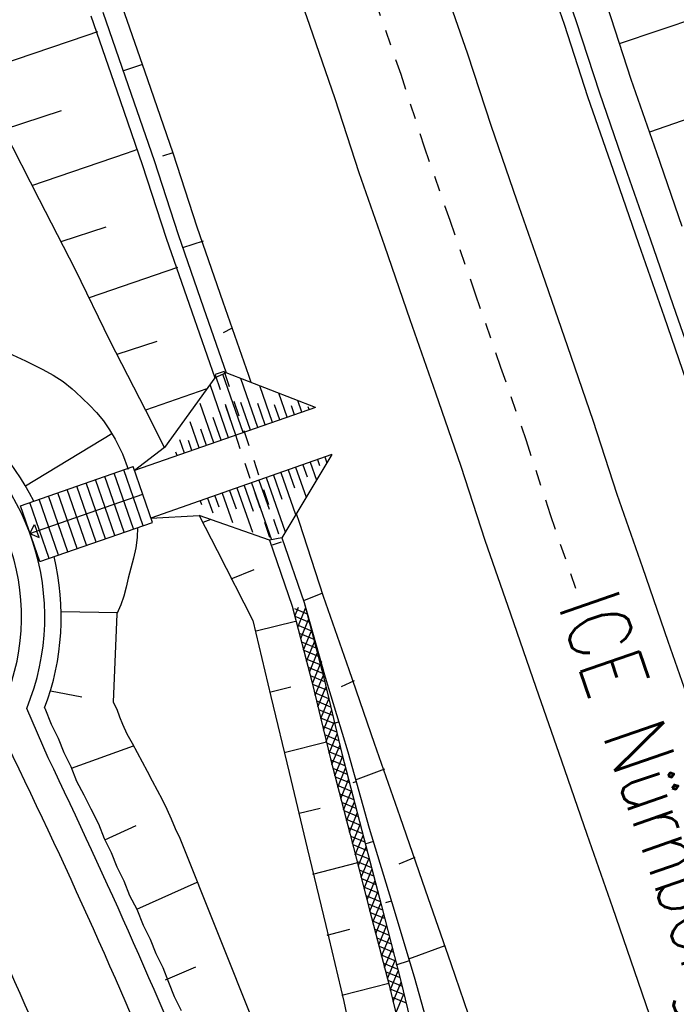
# Model space of a CAD drawing. Extents: x 447882 to 448688, y 437766 to 439043.
# Tile 73 of 121: x 448143 to 448164, y 438564 to 438596. Entities that reach past the tile are written whole.
import ezdxf

# ---------------------------------------------------------------- set-up
doc = ezdxf.new("R2010")
doc.units = 0
doc.header["$LTSCALE"] = 2
doc.header["$MEASUREMENT"] = 0
for name, pattern in [('ACAD_ISO02W100', [0.5, 0.25, -0.25]), ('ACAD_ISO03W100', [0.5, 0.25, -0.25]), ('ACAD_ISO10W100W', [0.5, 0.25, -0.25]), ('AUSGEZOGEN', [0])]:
    doc.linetypes.add(name, pattern=pattern)
doc.layers.get('0').update_dxf_attribs({"linetype": 'AUSGEZOGEN'})
for name, color, linetype in [('DB-Bahnachse', 7, 'CONTINUOUS'), ('DB-Boeschungen', 15, 'CONTINUOUS'), ('DB-Gleisachsen', 7, 'CONTINUOUS'), ('DB-GRABEN', 15, 'AUSGEZOGEN'), ('DB-Kabelanalagen', 15, 'CONTINUOUS'), ('DB-Planung_SSF_Zugänglichkeit', 15, 'CONTINUOUS'), ('DB-Wegboeschungen', 15, 'CONTINUOUS'), ('DB-Wege', 15, 'CONTINUOUS'), ('FBRTOP', 250, 'AUSGEZOGEN'), ('PFEILTOP', 200, 'AUSGEZOGEN'), ('SCHLITZRINNE', 200, 'AUSGEZOGEN'), ('SCHRIFT', 7, 'AUSGEZOGEN')]:
    doc.layers.add(name, color=color, linetype=linetype)
doc.styles.add('ROMANS', font='romans.shx', dxfattribs={"width": 0.8})

# ---------------------------------------------------------------- blocks, each defined once
blk = doc.blocks.new('*X270')
at = {"color": 0, "linetype": 'ByBlock'}
for p, q in [((-336564, -198784), (-336256, -198477)), ((-336544, -198446), (-336535, -198437)), ((-336331, -198869), (-335977, -198516)), ((-336052, -198909), (-335698, -198555)), ((-335773, -198948), (-335420, -198594)), ((-335494, -198987), (-335141, -198634)), ((-335215, -199026), (-334862, -198673)), ((-334936, -199066), (-334583, -198712)), ((-334657, -199105), (-334304, -198752)), ((-334379, -199144), (-334027, -198793)), ((-334101, -199185), (-333753, -198837)), ((-333827, -199229), (-333479, -198882)), ((-333552, -199273), (-333205, -198926)), ((-333278, -199317), (-332931, -198970)), ((-333004, -199360), (-332657, -199014)), ((-332729, -199404), (-332383, -199058)), ((-332455, -199448), (-332109, -199103)), ((-332180, -199492), (-331835, -199147)), ((-331906, -199536), (-331559, -199189)), ((-331631, -199579), (-331280, -199228)), ((-331352, -199618), (-331001, -199267)), ((-331073, -199658), (-330722, -199306)), ((-330795, -199697), (-330443, -199345)), ((-330516, -199736), (-330163, -199384)), ((-330237, -199776), (-329884, -199423)), ((-329958, -199815), (-329605, -199462)), ((-329679, -199854), (-329326, -199501)), ((-329400, -199894), (-329047, -199540)), ((-329121, -199933), (-328768, -199579)), ((-328842, -199972), (-328489, -199619)), ((-328564, -200011), (-328210, -199658)), ((-328285, -200051), (-327931, -199697)), ((-328006, -200090), (-327652, -199737)), ((-327727, -200129), (-327373, -199776)), ((-327448, -200169), (-327095, -199815)), ((-327169, -200208), (-326816, -199855)), ((-326890, -200247), (-326537, -199894)), ((-326611, -200287), (-326258, -199933)), ((-326332, -200326), (-325979, -199973)), ((-326054, -200365), (-325700, -200012)), ((-325775, -200405), (-325421, -200051)), ((-325496, -200444), (-325142, -200091)), ((-325217, -200483), (-324863, -200130)), ((-324938, -200523), (-324585, -200169)), ((-324659, -200562), (-324306, -200208)), ((-324380, -200601), (-324030, -200251)), ((-324103, -200643), (-323756, -200295)), ((-323829, -200687), (-323482, -200339))]:
    blk.add_line(p, q, dxfattribs=at)
blk = doc.blocks.new('*X271')
at = {"color": 0, "linetype": 'ByBlock'}
for p, q in [((-335971, -198920), (-336440, -198451)), ((-336341, -198868), (-336556, -198653)), ((-335601, -198972), (-336070, -198503)), ((-335230, -199024), (-335700, -198555)), ((-334860, -199077), (-335329, -198607)), ((-334489, -199129), (-334959, -198659)), ((-334117, -199182), (-334588, -198712)), ((-333739, -199243), (-334218, -198764)), ((-333360, -199303), (-333840, -198823)), ((-332981, -199364), (-333461, -198885)), ((-332603, -199424), (-333081, -198946)), ((-332224, -199485), (-332702, -199007)), ((-331845, -199545), (-332322, -199068)), ((-331471, -199602), (-331943, -199129)), ((-331100, -199654), (-331567, -199188)), ((-330730, -199706), (-331197, -199240)), ((-330360, -199758), (-330827, -199291)), ((-329989, -199811), (-330457, -199343)), ((-329619, -199863), (-330087, -199395)), ((-329248, -199915), (-329717, -199446)), ((-328878, -199967), (-329347, -199498)), ((-328508, -200019), (-328977, -199550)), ((-328137, -200072), (-328607, -199602)), ((-327767, -200124), (-328236, -199654)), ((-327396, -200176), (-327866, -199707)), ((-327026, -200228), (-327495, -199759)), ((-326656, -200280), (-327125, -199811)), ((-326285, -200333), (-326755, -199863)), ((-325915, -200385), (-326384, -199915)), ((-325544, -200437), (-326014, -199968)), ((-325174, -200489), (-325643, -200020)), ((-324803, -200542), (-325273, -200072)), ((-324433, -200594), (-324902, -200124)), ((-324059, -200650), (-324532, -200177)), ((-323679, -200711), (-324161, -200229)), ((-323300, -200772), (-323782, -200291))]:
    blk.add_line(p, q, dxfattribs=at)
blk = doc.blocks.new('*X276')
at = {"color": 0, "linetype": 'ByBlock'}
for p, q in [((-330232, -213772), (-329800, -213340)), ((-329886, -213744), (-329466, -213324)), ((-329441, -213723), (-329823, -213341)), ((-329552, -213728), (-329137, -213313)), ((-329133, -213713), (-329519, -213326)), ((-329222, -213716), (-328809, -213303)), ((-328824, -213704), (-329212, -213315)), ((-328515, -213695), (-328903, -213306)), ((-328894, -213706), (-328481, -213294)), ((-328206, -213686), (-328594, -213297)), ((-328566, -213696), (-328154, -213284)), ((-327896, -213677), (-328285, -213288)), ((-328238, -213687), (-327827, -213275)), ((-327584, -213670), (-327976, -213279)), ((-327910, -213677), (-327502, -213269)), ((-327273, -213664), (-327665, -213272)), ((-327585, -213671), (-327177, -213262)), ((-326961, -213658), (-327353, -213266)), ((-327260, -213664), (-326853, -213256)), ((-326647, -213654), (-327041, -213259)), ((-326936, -213657), (-326531, -213252)), ((-326332, -213650), (-326727, -213255)), ((-326614, -213653), (-326209, -213248)), ((-326018, -213646), (-326413, -213251)), ((-326292, -213649), (-325887, -213245)), ((-325702, -213644), (-326099, -213247)), ((-325970, -213646), (-325566, -213243)), ((-325386, -213642), (-325783, -213244)), ((-325649, -213643), (-325248, -213242)), ((-325060, -213649), (-325467, -213242)), ((-325331, -213643), (-324937, -213249)), ((-324735, -213657), (-325147, -213244)), ((-325019, -213650), (-324629, -213259)), ((-324409, -213664), (-324820, -213253)), ((-324708, -213657), (-324319, -213268)), ((-324083, -213671), (-324491, -213264)), ((-324397, -213664), (-324008, -213275)), ((-323755, -213681), (-324165, -213271)), ((-324086, -213671), (-323697, -213282)), ((-323427, -213691), (-323840, -213279)), ((-323777, -213680), (-323386, -213289)), ((-323102, -213699), (-323514, -213286)), ((-323469, -213690), (-323074, -213296)), ((-322776, -213706), (-323188, -213293)), ((-323157, -213697), (-322763, -213303)), ((-322450, -213713), (-322863, -213301)), ((-322846, -213704), (-322453, -213311)), ((-322125, -213721), (-322537, -213308)), ((-322535, -213711), (-322145, -213321)), ((-322224, -213718), (-321835, -213329)), ((-321797, -213730), (-322208, -213319)), ((-321914, -213727), (-321523, -213336)), ((-321469, -213740), (-321881, -213328)), ((-321606, -213737), (-321212, -213343)), ((-321143, -213748), (-321555, -213335)), ((-320790, -213783), (-321230, -213343)), ((-332990, -213666), (-332892, -213567)), ((-332923, -213917), (-332504, -213498)), ((-332445, -213901), (-332806, -213541)), ((-332591, -213904), (-332185, -213498)), ((-332133, -213895), (-332529, -213499)), ((-332273, -213903), (-331848, -213479)), ((-331831, -213878), (-332211, -213499)), ((-331936, -213884), (-331513, -213462)), ((-331528, -213863), (-331909, -213482)), ((-331227, -213847), (-331607, -213467)), ((-331600, -213867), (-331176, -213443)), ((-330927, -213828), (-331304, -213451)), ((-331264, -213849), (-330836, -213421)), ((-330632, -213804), (-331005, -213432)), ((-330925, -213828), (-330488, -213391)), ((-330339, -213780), (-330709, -213410)), ((-330579, -213800), (-330142, -213364)), ((-330044, -213757), (-330415, -213385)), ((-329745, -213737), (-330120, -213362)), ((-321295, -213744), (-320914, -213363)), ((-320991, -213758), (-320630, -213397)), ((-320441, -213814), (-320889, -213366)), ((-320707, -213793), (-320328, -213413)), ((-320115, -213821), (-320528, -213408)), ((-320411, -213814), (-320017, -213420)), ((-319968, -213650), (-320202, -213416)), ((-332729, -213935), (-332988, -213677)), ((-320099, -213821), (-319968, -213690))]:
    blk.add_line(p, q, dxfattribs=at)

msp = doc.modelspace()

# ---------------------------------------------------------------- hatches: boundary and pattern name
at = {"layer": 'PFEILTOP'}
h = msp.add_hatch(dxfattribs=at)
h.set_pattern_fill('_USER', color=256, scale=1.5, angle=45, style=0, pattern_type=0)
h.set_pattern_definition([(337.637, (448164.602, 438608.3526), (0.570714, 1.387186), [])])
edge = h.paths.add_edge_path()
edge.add_line((448163.04, 438612.213), (448165.32, 438606.579))
edge.add_line((448165.32, 438606.579), (448169.237, 438597.282))
edge.add_line((448169.237, 438597.282), (448174.836, 438584.387))
edge.add_line((448174.836, 438584.387), (448180.176, 438573.328))
edge.add_line((448180.176, 438573.328), (448181.062, 438571.298))
edge.add_line((448162.05, 438612.528), (448164.58, 438606.273))
edge.add_line((448164.58, 438606.273), (448168.501, 438596.968))
edge.add_line((448168.501, 438596.968), (448174.108, 438584.053))
edge.add_line((448174.108, 438584.053), (448179.448, 438572.994))
edge.add_line((448179.448, 438572.994), (448181.054, 438569.317))
at = {"layer": 'SCHLITZRINNE'}
h = msp.add_hatch(dxfattribs=at)
h.set_pattern_fill('_USER', color=256, scale=1.5, angle=45, style=0, pattern_type=0)
h.set_pattern_definition([(324.8574, (448134.7023, 438851.6164), (0.86342, 1.226583), [])])
edge = h.paths.add_edge_path()
edge.add_line((448125.443, 438906.454), (448125.936, 438906.533))
edge.add_line((448125.936, 438906.533), (448126.04, 438905.88))
edge.add_arc((261507.524, 409202.339), 188967.645, 9.03995391, 9.04374407, ccw=False)
edge.add_line((448128.005, 438893.535), (448131.933, 438868.846))
edge.add_line((448131.933, 438868.846), (448133.254, 438860.539))
edge.add_arc((449371.197, 439057.494), 1253.513, 189.039943, 189.277818)
edge.add_arc((454072.816, 439825.545), 6017.453, 189.2778182, 189.3863877)
edge.add_arc((449284.377, 439033.993), 1164.031, 189.386388, 189.87641)
edge.add_arc((450764.431, 439291.676), 2666.349, 189.87641, 190.200181)
edge.add_arc((449881.193, 439132.753), 1768.927, 190.200181, 190.588964)
edge.add_arc((450188.848, 439190.268), 2081.912, 190.588964, 190.947332)
edge.add_arc((450096.336, 439172.374), 1987.685, 190.947332, 191.307685)
edge.add_arc((450103.529, 439173.812), 1995.02, 191.307685, 191.667375)
edge.add_arc((450113.912, 439175.956), 2005.623, 191.667375, 192.024165)
edge.add_arc((450128.354, 439179.032), 2020.389, 192.024165, 192.37965)
edge.add_arc((450121.636, 439177.558), 2013.511, 192.37965, 192.73712)
edge.add_arc((450090.705, 439170.566), 1981.8, 192.73712, 193.097438)
edge.add_arc((450089.716, 439170.336), 1980.784, 193.097438, 193.45758)
edge.add_arc((450128.145, 439179.532), 2020.298, 193.45758, 193.814181)
edge.add_arc((450131.046, 439180.245), 2023.285, 193.814181, 194.170205)
edge.add_arc((450093.866, 439170.858), 1984.938, 194.170205, 194.529652)
edge.add_arc((450094.254, 439170.958), 1985.339, 194.529652, 194.889491)
edge.add_arc((450121.506, 439178.204), 2013.538, 194.889491, 195.246802)
edge.add_arc((450124.649, 439179.061), 2016.795, 195.246802, 195.602873)
edge.add_arc((450111.382, 439175.356), 2003.021, 195.602873, 195.960167)
edge.add_arc((450101.557, 439172.546), 1992.802, 195.960167, 196.3197)
edge.add_arc((450106.363, 439173.953), 1997.81, 196.3197, 196.678782)
edge.add_arc((450107.837, 439174.395), 1999.349, 196.678782, 197.03752)
edge.add_arc((450104.436, 439173.352), 1995.791, 197.03752, 197.396578)
edge.add_arc((450113.998, 439176.348), 2005.812, 197.396578, 197.753665)
edge.add_arc((450121.006, 439178.592), 2013.17, 197.753665, 198.110098)
edge.add_arc((450117.03, 439177.292), 2008.988, 198.110098, 198.467563)
edge.add_arc((450103.872, 439172.898), 1995.115, 198.467563, 198.826268)
edge.add_arc((450099.455, 439171.391), 1990.448, 198.826268, 199.185784)
edge.add_arc((450113.542, 439176.293), 2005.364, 199.185784, 199.54396)
edge.add_arc((450116.79, 439177.446), 2008.81, 199.54396, 199.90126)
edge.add_arc((450108.06, 439174.286), 1999.526, 199.90126, 200.259389)
edge.add_arc((450108.407, 439174.414), 1999.896, 200.259389, 200.617742)
edge.add_arc((450110.76, 439175.299), 2002.409, 200.617742, 200.975871)
edge.add_arc((450111.887, 439175.731), 2003.616, 200.975871, 201.333691)
edge.add_arc((450111.742, 439175.674), 2003.46, 201.333691, 201.691524)
edge.add_arc((450110.583, 439175.213), 2002.213, 201.691524, 202.04953)
edge.add_arc((450111.609, 439175.629), 2003.32, 202.04953, 202.407437)
edge.add_arc((450109.603, 439174.802), 2001.151, 202.407437, 202.765839)
edge.add_arc((450106.414, 439173.464), 1997.693, 202.765839, 203.100071)
edge.add_line((448125.443, 438906.454), (448125.547, 438905.801))
edge.add_arc((261507.369, 409202.315), 188967.302, 9.03995391, 9.04374407, ccw=False)
edge.add_line((448127.511, 438893.456), (448131.439, 438868.767))
edge.add_line((448131.439, 438868.767), (448132.715, 438860.746))
h = msp.add_hatch(dxfattribs=at)
h.set_pattern_fill('_USER', color=256, scale=1.5, angle=45, style=0, pattern_type=0)
h.set_pattern_definition([(326.72764, (448148.0771, 438778.445), (0.822929, 1.254108), [])])
edge = h.paths.add_edge_path()
edge.add_line((448125.936, 438906.533), (448126.04, 438905.88))
edge.add_arc((261507.524, 409202.339), 188967.645, 9.03995391, 9.04374407, ccw=False)
edge.add_line((448128.005, 438893.535), (448131.933, 438868.846))
edge.add_line((448131.933, 438868.846), (448133.254, 438860.539))
edge.add_arc((449371.197, 439057.494), 1253.513, 189.039943, 189.277818)
edge.add_arc((454072.816, 439825.545), 6017.453, 189.2778182, 189.3863877)
edge.add_arc((449284.377, 439033.993), 1164.031, 189.386388, 189.87641)
edge.add_arc((450764.431, 439291.676), 2666.349, 189.87641, 190.200181)
edge.add_arc((449881.193, 439132.753), 1768.927, 190.200181, 190.588964)
edge.add_arc((450188.848, 439190.268), 2081.912, 190.588964, 190.947332)
edge.add_arc((450096.336, 439172.374), 1987.685, 190.947332, 191.307685)
edge.add_arc((450103.529, 439173.812), 1995.02, 191.307685, 191.667375)
edge.add_arc((450113.912, 439175.956), 2005.623, 191.667375, 192.024165)
edge.add_arc((450128.354, 439179.032), 2020.389, 192.024165, 192.37965)
edge.add_arc((450121.636, 439177.558), 2013.511, 192.37965, 192.73712)
edge.add_arc((450090.705, 439170.566), 1981.8, 192.73712, 193.097438)
edge.add_arc((450089.716, 439170.336), 1980.784, 193.097438, 193.45758)
edge.add_arc((450128.145, 439179.532), 2020.298, 193.45758, 193.814181)
edge.add_arc((450131.046, 439180.245), 2023.285, 193.814181, 194.170205)
edge.add_arc((450093.866, 439170.858), 1984.938, 194.170205, 194.529652)
edge.add_arc((450094.254, 439170.958), 1985.339, 194.529652, 194.889491)
edge.add_arc((450121.506, 439178.204), 2013.538, 194.889491, 195.246802)
edge.add_arc((450124.649, 439179.061), 2016.795, 195.246802, 195.602873)
edge.add_arc((450111.382, 439175.356), 2003.021, 195.602873, 195.960167)
edge.add_arc((450101.557, 439172.546), 1992.802, 195.960167, 196.3197)
edge.add_arc((450106.363, 439173.953), 1997.81, 196.3197, 196.678782)
edge.add_arc((450107.837, 439174.395), 1999.349, 196.678782, 197.03752)
edge.add_arc((450104.436, 439173.352), 1995.791, 197.03752, 197.396578)
edge.add_arc((450113.998, 439176.348), 2005.812, 197.396578, 197.753665)
edge.add_arc((450121.006, 439178.592), 2013.17, 197.753665, 198.110098)
edge.add_arc((450117.03, 439177.292), 2008.988, 198.110098, 198.467563)
edge.add_arc((450103.872, 439172.898), 1995.115, 198.467563, 198.826268)
edge.add_arc((450099.455, 439171.391), 1990.448, 198.826268, 199.185784)
edge.add_arc((450113.542, 439176.293), 2005.364, 199.185784, 199.54396)
edge.add_arc((450116.79, 439177.446), 2008.81, 199.54396, 199.90126)
edge.add_arc((450108.06, 439174.286), 1999.526, 199.90126, 200.259389)
edge.add_arc((450108.407, 439174.414), 1999.896, 200.259389, 200.617742)
edge.add_arc((450110.76, 439175.299), 2002.409, 200.617742, 200.975871)
edge.add_arc((450111.887, 439175.731), 2003.616, 200.975871, 201.333691)
edge.add_arc((450111.742, 439175.674), 2003.46, 201.333691, 201.691524)
edge.add_arc((450110.583, 439175.213), 2002.213, 201.691524, 202.04953)
edge.add_arc((450111.609, 439175.629), 2003.32, 202.04953, 202.407437)
edge.add_arc((450109.603, 439174.802), 2001.151, 202.407437, 202.765839)
edge.add_arc((450106.414, 439173.464), 1997.693, 202.765839, 203.100071)
edge.add_arc((450188.848, 439190.268), 2082.412, 190.799627, 190.947332)
edge.add_arc((450096.336, 439172.374), 1988.185, 190.947332, 191.307685)
edge.add_arc((450103.529, 439173.812), 1995.52, 191.307685, 191.667375)
edge.add_arc((450113.912, 439175.956), 2006.123, 191.667375, 192.024165)
edge.add_arc((450128.354, 439179.032), 2020.889, 192.024165, 192.37965)
edge.add_arc((450121.636, 439177.558), 2014.011, 192.37965, 192.469296)
h = msp.add_hatch(dxfattribs=at)
h.set_pattern_fill('_USER', color=256, scale=1.5, angle=45, style=0, pattern_type=0)
h.set_pattern_definition([(328.16104, (448159.8269, 438724.2048), (0.7913003, 1.274301), [])])
edge = h.paths.add_edge_path()
edge.add_line((448125.936, 438906.533), (448126.04, 438905.88))
edge.add_arc((261507.524, 409202.339), 188967.645, 9.03995391, 9.04374407, ccw=False)
edge.add_line((448128.005, 438893.535), (448131.933, 438868.846))
edge.add_line((448131.933, 438868.846), (448133.254, 438860.539))
edge.add_arc((449371.197, 439057.494), 1253.513, 189.039943, 189.277818)
edge.add_arc((454072.816, 439825.545), 6017.453, 189.2778182, 189.3863877)
edge.add_arc((449284.377, 439033.993), 1164.031, 189.386388, 189.87641)
edge.add_arc((450764.431, 439291.676), 2666.349, 189.87641, 190.200181)
edge.add_arc((449881.193, 439132.753), 1768.927, 190.200181, 190.588964)
edge.add_arc((450188.848, 439190.268), 2081.912, 190.588964, 190.947332)
edge.add_arc((450096.336, 439172.374), 1987.685, 190.947332, 191.307685)
edge.add_arc((450103.529, 439173.812), 1995.02, 191.307685, 191.667375)
edge.add_arc((450113.912, 439175.956), 2005.623, 191.667375, 192.024165)
edge.add_arc((450128.354, 439179.032), 2020.389, 192.024165, 192.37965)
edge.add_arc((450121.636, 439177.558), 2013.511, 192.37965, 192.73712)
edge.add_arc((450090.705, 439170.566), 1981.8, 192.73712, 193.097438)
edge.add_arc((450089.716, 439170.336), 1980.784, 193.097438, 193.45758)
edge.add_arc((450128.145, 439179.532), 2020.298, 193.45758, 193.814181)
edge.add_arc((450131.046, 439180.245), 2023.285, 193.814181, 194.170205)
edge.add_arc((450093.866, 439170.858), 1984.938, 194.170205, 194.529652)
edge.add_arc((450094.254, 439170.958), 1985.339, 194.529652, 194.889491)
edge.add_arc((450121.506, 439178.204), 2013.538, 194.889491, 195.246802)
edge.add_arc((450124.649, 439179.061), 2016.795, 195.246802, 195.602873)
edge.add_arc((450111.382, 439175.356), 2003.021, 195.602873, 195.960167)
edge.add_arc((450101.557, 439172.546), 1992.802, 195.960167, 196.3197)
edge.add_arc((450106.363, 439173.953), 1997.81, 196.3197, 196.678782)
edge.add_arc((450107.837, 439174.395), 1999.349, 196.678782, 197.03752)
edge.add_arc((450104.436, 439173.352), 1995.791, 197.03752, 197.396578)
edge.add_arc((450113.998, 439176.348), 2005.812, 197.396578, 197.753665)
edge.add_arc((450121.006, 439178.592), 2013.17, 197.753665, 198.110098)
edge.add_arc((450117.03, 439177.292), 2008.988, 198.110098, 198.467563)
edge.add_arc((450103.872, 439172.898), 1995.115, 198.467563, 198.826268)
edge.add_arc((450099.455, 439171.391), 1990.448, 198.826268, 199.185784)
edge.add_arc((450113.542, 439176.293), 2005.364, 199.185784, 199.54396)
edge.add_arc((450116.79, 439177.446), 2008.81, 199.54396, 199.90126)
edge.add_arc((450108.06, 439174.286), 1999.526, 199.90126, 200.259389)
edge.add_arc((450108.407, 439174.414), 1999.896, 200.259389, 200.617742)
edge.add_arc((450110.76, 439175.299), 2002.409, 200.617742, 200.975871)
edge.add_arc((450111.887, 439175.731), 2003.616, 200.975871, 201.333691)
edge.add_arc((450111.742, 439175.674), 2003.46, 201.333691, 201.691524)
edge.add_arc((450110.583, 439175.213), 2002.213, 201.691524, 202.04953)
edge.add_arc((450111.609, 439175.629), 2003.32, 202.04953, 202.407437)
edge.add_arc((450109.603, 439174.802), 2001.151, 202.407437, 202.765839)
edge.add_arc((450106.414, 439173.464), 1997.693, 202.765839, 203.100071)
edge.add_arc((450121.636, 439177.558), 2014.011, 192.51205, 192.73712)
edge.add_arc((450090.705, 439170.566), 1982.3, 192.73712, 193.097438)
edge.add_arc((450089.716, 439170.336), 1981.284, 193.097438, 193.45758)
edge.add_arc((450128.145, 439179.532), 2020.798, 193.45758, 193.814181)
edge.add_arc((450131.046, 439180.245), 2023.785, 193.814181, 194.170205)
edge.add_arc((450093.866, 439170.858), 1985.438, 194.170205, 194.185146)
h = msp.add_hatch(dxfattribs=at)
h.set_pattern_fill('_USER', color=256, scale=1.5, angle=45, style=0, pattern_type=0)
h.set_pattern_definition([(334.92026, (448224.608, 438502.9346), (0.635819, 1.358578), [])])
edge = h.paths.add_edge_path()
edge.add_line((448125.936, 438906.533), (448126.04, 438905.88))
edge.add_arc((261507.524, 409202.339), 188967.645, 9.03995391, 9.04374407, ccw=False)
edge.add_line((448128.005, 438893.535), (448131.933, 438868.846))
edge.add_line((448131.933, 438868.846), (448133.254, 438860.539))
edge.add_arc((449371.197, 439057.494), 1253.513, 189.039943, 189.277818)
edge.add_arc((454072.816, 439825.545), 6017.453, 189.2778182, 189.3863877)
edge.add_arc((449284.377, 439033.993), 1164.031, 189.386388, 189.87641)
edge.add_arc((450764.431, 439291.676), 2666.349, 189.87641, 190.200181)
edge.add_arc((449881.193, 439132.753), 1768.927, 190.200181, 190.588964)
edge.add_arc((450188.848, 439190.268), 2081.912, 190.588964, 190.947332)
edge.add_arc((450096.336, 439172.374), 1987.685, 190.947332, 191.307685)
edge.add_arc((450103.529, 439173.812), 1995.02, 191.307685, 191.667375)
edge.add_arc((450113.912, 439175.956), 2005.623, 191.667375, 192.024165)
edge.add_arc((450128.354, 439179.032), 2020.389, 192.024165, 192.37965)
edge.add_arc((450121.636, 439177.558), 2013.511, 192.37965, 192.73712)
edge.add_arc((450090.705, 439170.566), 1981.8, 192.73712, 193.097438)
edge.add_arc((450089.716, 439170.336), 1980.784, 193.097438, 193.45758)
edge.add_arc((450128.145, 439179.532), 2020.298, 193.45758, 193.814181)
edge.add_arc((450131.046, 439180.245), 2023.285, 193.814181, 194.170205)
edge.add_arc((450093.866, 439170.858), 1984.938, 194.170205, 194.529652)
edge.add_arc((450094.254, 439170.958), 1985.339, 194.529652, 194.889491)
edge.add_arc((450121.506, 439178.204), 2013.538, 194.889491, 195.246802)
edge.add_arc((450124.649, 439179.061), 2016.795, 195.246802, 195.602873)
edge.add_arc((450111.382, 439175.356), 2003.021, 195.602873, 195.960167)
edge.add_arc((450101.557, 439172.546), 1992.802, 195.960167, 196.3197)
edge.add_arc((450106.363, 439173.953), 1997.81, 196.3197, 196.678782)
edge.add_arc((450107.837, 439174.395), 1999.349, 196.678782, 197.03752)
edge.add_arc((450104.436, 439173.352), 1995.791, 197.03752, 197.396578)
edge.add_arc((450113.998, 439176.348), 2005.812, 197.396578, 197.753665)
edge.add_arc((450121.006, 439178.592), 2013.17, 197.753665, 198.110098)
edge.add_arc((450117.03, 439177.292), 2008.988, 198.110098, 198.467563)
edge.add_arc((450103.872, 439172.898), 1995.115, 198.467563, 198.826268)
edge.add_arc((450099.455, 439171.391), 1990.448, 198.826268, 199.185784)
edge.add_arc((450113.542, 439176.293), 2005.364, 199.185784, 199.54396)
edge.add_arc((450116.79, 439177.446), 2008.81, 199.54396, 199.90126)
edge.add_arc((450108.06, 439174.286), 1999.526, 199.90126, 200.259389)
edge.add_arc((450108.407, 439174.414), 1999.896, 200.259389, 200.617742)
edge.add_arc((450110.76, 439175.299), 2002.409, 200.617742, 200.975871)
edge.add_arc((450111.887, 439175.731), 2003.616, 200.975871, 201.333691)
edge.add_arc((450111.742, 439175.674), 2003.46, 201.333691, 201.691524)
edge.add_arc((450110.583, 439175.213), 2002.213, 201.691524, 202.04953)
edge.add_arc((450111.609, 439175.629), 2003.32, 202.04953, 202.407437)
edge.add_arc((450109.603, 439174.802), 2001.151, 202.407437, 202.765839)
edge.add_arc((450106.414, 439173.464), 1997.693, 202.765839, 203.100071)
edge.add_arc((450113.542, 439176.293), 2005.864, 199.384527, 199.54396)
edge.add_arc((450116.79, 439177.446), 2009.31, 199.54396, 199.90126)
edge.add_arc((450108.06, 439174.286), 2000.026, 199.90126, 200.259389)
edge.add_arc((450108.407, 439174.414), 2000.396, 200.259389, 200.617742)
edge.add_arc((450110.76, 439175.299), 2002.909, 200.617742, 200.975871)
edge.add_arc((450111.887, 439175.731), 2004.116, 200.975871, 201.063002)
h = msp.add_hatch(dxfattribs=at)
h.set_pattern_fill('_USER', color=256, scale=1.5, angle=45, style=0, pattern_type=0)
h.set_pattern_definition([(337.95664, (448265.5285, 438397.6318), (0.5629623, 1.39035), [])])
edge = h.paths.add_edge_path()
edge.add_line((448125.936, 438906.533), (448126.04, 438905.88))
edge.add_arc((261507.524, 409202.339), 188967.645, 9.03995391, 9.04374407, ccw=False)
edge.add_line((448128.005, 438893.535), (448131.933, 438868.846))
edge.add_line((448131.933, 438868.846), (448133.254, 438860.539))
edge.add_arc((449371.197, 439057.494), 1253.513, 189.039943, 189.277818)
edge.add_arc((454072.816, 439825.545), 6017.453, 189.2778182, 189.3863877)
edge.add_arc((449284.377, 439033.993), 1164.031, 189.386388, 189.87641)
edge.add_arc((450764.431, 439291.676), 2666.349, 189.87641, 190.200181)
edge.add_arc((449881.193, 439132.753), 1768.927, 190.200181, 190.588964)
edge.add_arc((450188.848, 439190.268), 2081.912, 190.588964, 190.947332)
edge.add_arc((450096.336, 439172.374), 1987.685, 190.947332, 191.307685)
edge.add_arc((450103.529, 439173.812), 1995.02, 191.307685, 191.667375)
edge.add_arc((450113.912, 439175.956), 2005.623, 191.667375, 192.024165)
edge.add_arc((450128.354, 439179.032), 2020.389, 192.024165, 192.37965)
edge.add_arc((450121.636, 439177.558), 2013.511, 192.37965, 192.73712)
edge.add_arc((450090.705, 439170.566), 1981.8, 192.73712, 193.097438)
edge.add_arc((450089.716, 439170.336), 1980.784, 193.097438, 193.45758)
edge.add_arc((450128.145, 439179.532), 2020.298, 193.45758, 193.814181)
edge.add_arc((450131.046, 439180.245), 2023.285, 193.814181, 194.170205)
edge.add_arc((450093.866, 439170.858), 1984.938, 194.170205, 194.529652)
edge.add_arc((450094.254, 439170.958), 1985.339, 194.529652, 194.889491)
edge.add_arc((450121.506, 439178.204), 2013.538, 194.889491, 195.246802)
edge.add_arc((450124.649, 439179.061), 2016.795, 195.246802, 195.602873)
edge.add_arc((450111.382, 439175.356), 2003.021, 195.602873, 195.960167)
edge.add_arc((450101.557, 439172.546), 1992.802, 195.960167, 196.3197)
edge.add_arc((450106.363, 439173.953), 1997.81, 196.3197, 196.678782)
edge.add_arc((450107.837, 439174.395), 1999.349, 196.678782, 197.03752)
edge.add_arc((450104.436, 439173.352), 1995.791, 197.03752, 197.396578)
edge.add_arc((450113.998, 439176.348), 2005.812, 197.396578, 197.753665)
edge.add_arc((450121.006, 439178.592), 2013.17, 197.753665, 198.110098)
edge.add_arc((450117.03, 439177.292), 2008.988, 198.110098, 198.467563)
edge.add_arc((450103.872, 439172.898), 1995.115, 198.467563, 198.826268)
edge.add_arc((450099.455, 439171.391), 1990.448, 198.826268, 199.185784)
edge.add_arc((450113.542, 439176.293), 2005.364, 199.185784, 199.54396)
edge.add_arc((450116.79, 439177.446), 2008.81, 199.54396, 199.90126)
edge.add_arc((450108.06, 439174.286), 1999.526, 199.90126, 200.259389)
edge.add_arc((450108.407, 439174.414), 1999.896, 200.259389, 200.617742)
edge.add_arc((450110.76, 439175.299), 2002.409, 200.617742, 200.975871)
edge.add_arc((450111.887, 439175.731), 2003.616, 200.975871, 201.333691)
edge.add_arc((450111.742, 439175.674), 2003.46, 201.333691, 201.691524)
edge.add_arc((450110.583, 439175.213), 2002.213, 201.691524, 202.04953)
edge.add_arc((450111.609, 439175.629), 2003.32, 202.04953, 202.407437)
edge.add_arc((450109.603, 439174.802), 2001.151, 202.407437, 202.765839)
edge.add_arc((450106.414, 439173.464), 1997.693, 202.765839, 203.100071)
edge.add_arc((450106.414, 439173.464), 1998.193, 202.821848, 203.100071)
edge.add_line((448268.435, 438389.496), (448268.895, 438389.693))

# ---------------------------------------------------------------- linework, layer by layer
at = {"layer": 'DB-Bahnachse', "linetype": 'ACAD_ISO10W100W'}
for p, q in [((448154.29, 438596.253), (448155.11, 438593.891)), ((448155.11, 438593.891), (448155.867, 438591.561)), ((448155.867, 438591.561), (448156.687, 438589.199)), ((448156.687, 438589.199), (448157.507, 438586.836)), ((448157.507, 438586.836), (448158.327, 438584.474)), ((448158.327, 438584.474), (448159.147, 438582.112)), ((448159.147, 438582.112), (448159.919, 438579.734)), ((448159.919, 438579.734), (448160.739, 438577.372))]:
    msp.add_line(p, q, dxfattribs=at)
at = {"layer": 'DB-Boeschungen', "linetype": 'Continuous'}
for p, q in [((448162.149, 438594.878), (448168.543, 438597.034)), ((448145.523, 438595.89), (448146.343, 438593.528)), ((448145.523, 438595.89), (448146.343, 438593.528)), ((448146.141, 438596.091), (448146.961, 438593.728)), ((448161.747, 438596.114), (448162.52, 438593.736)), ((448145.142, 438595.766), (448145.978, 438593.356)), ((448145.36, 438595.259), (448145.011, 438595.141)), ((448145.011, 438595.141), (448141.428, 438593.929)), ((448146.806, 438594.204), (448146.188, 438594.003)), ((448146.961, 438593.728), (448147.781, 438591.366)), ((448162.52, 438593.736), (448163.34, 438591.374)), ((448145.978, 438593.356), (448146.798, 438590.994)), ((448146.343, 438593.528), (448147.178, 438591.118)), ((448146.343, 438593.528), (448147.178, 438591.118)), ((448142.332, 438592.119), (448144.192, 438592.724)), ((448163.123, 438592.04), (448165.391, 438592.829)), ((448142.332, 438592.119), (448143.484, 438589.865)), ((448146.643, 438591.47), (448146.282, 438591.347)), ((448146.282, 438591.347), (448143.235, 438590.31)), ((448147.178, 438591.118), (448147.951, 438588.74)), ((448147.178, 438591.118), (448147.951, 438588.74)), ((448147.781, 438591.366), (448147.448, 438591.258)), ((448147.781, 438591.366), (448148.553, 438588.989)), ((448163.34, 438591.374), (448164.16, 438589.012)), ((448146.798, 438590.994), (448147.57, 438588.617)), ((448143.484, 438589.865), (448144.637, 438587.611)), ((448144.186, 438588.516), (448145.63, 438588.985)), ((448148.553, 438588.989), (448149.389, 438586.579)), ((448147.57, 438588.617), (448148.39, 438586.254)), ((448147.951, 438588.74), (448148.771, 438586.378)), ((448147.951, 438588.74), (448148.771, 438586.378)), ((448148.755, 438588.528), (448148.09, 438588.312)), ((448144.637, 438587.611), (448145.743, 438585.342)), ((448147.927, 438587.681), (448145.089, 438586.706)), ((448148.771, 438586.378), (448149.493, 438584.297)), ((448148.771, 438586.378), (448149.493, 438584.297)), ((448149.389, 438586.579), (448150.209, 438584.217)), ((448148.39, 438586.254), (448149.127, 438584.132)), ((448149.667, 438585.723), (448149.397, 438585.583)), ((448145.743, 438585.342), (448146.896, 438583.088)), ((448145.992, 438584.897), (448147.276, 438585.314)), ((448150.209, 438584.217), (448150.288, 438583.989)), ((448148.869, 438583.774), (448146.896, 438583.088)), ((448146.896, 438583.088), (448147.511, 438581.885)), ((448148.625, 438579.706), (448149.201, 438578.579)), ((448151.752, 438579.771), (448151.849, 438579.492)), ((448149.002, 438579.574), (448148.75, 438579.484)), ((448151.849, 438579.492), (448152.621, 438577.115)), ((448150.887, 438578.909), (448151.623, 438576.79)), ((448151.282, 438578.991), (448152.003, 438576.914)), ((448151.282, 438578.991), (448152.003, 438576.914)), ((448149.201, 438578.579), (448150.354, 438576.325)), ((448149.653, 438577.675), (448150.398, 438577.969)), ((448152.59, 438577.21), (448151.988, 438576.961)), ((448152.003, 438576.914), (448152.633, 438574.49)), ((448152.003, 438576.914), (448152.681, 438574.505)), ((448152.621, 438577.115), (448153.441, 438574.752)), ((448151.623, 438576.79), (448152.253, 438574.366)), ((448150.354, 438576.325), (448150.936, 438573.886)), ((448151.73, 438576.299), (448150.462, 438575.992)), ((448153.441, 438574.752), (448154.261, 438572.39)), ((448152.253, 438574.366), (448152.85, 438571.879)), ((448152.633, 438574.49), (448153.215, 438572.05)), ((448152.681, 438574.505), (448153.405, 438572.112)), ((448153.613, 438574.387), (448153.2, 438574.201)), ((448150.89, 438574.029), (448151.571, 438574.197)), ((448150.936, 438573.886), (448151.519, 438571.446)), ((448152.727, 438572.418), (448151.365, 438572.08)), ((448153.405, 438572.112), (448154.098, 438569.656)), ((448154.261, 438572.39), (448155.081, 438570.028)), ((448152.85, 438571.879), (448153.48, 438569.455)), ((448153.215, 438572.05), (448153.86, 438569.579)), ((448154.587, 438571.55), (448153.651, 438571.193)), ((448151.519, 438571.446), (448152.101, 438569.007)), ((448151.841, 438570.132), (448152.522, 438570.3)), ((448155.081, 438570.028), (448155.901, 438567.666)), ((448153.86, 438569.579), (448154.49, 438567.155)), ((448154.098, 438569.656), (448154.823, 438567.263)), ((448153.48, 438569.455), (448154.11, 438567.031)), ((448152.101, 438569.007), (448152.699, 438566.52)), ((448154.237, 438569.228), (448153.952, 438569.135)), ((448155.562, 438568.712), (448155.054, 438568.494)), ((448153.726, 438568.536), (448152.269, 438568.168)), ((448155.901, 438567.666), (448156.721, 438565.303)), ((448154.11, 438567.031), (448154.74, 438564.607)), ((448154.49, 438567.155), (448155.12, 438564.731)), ((448154.808, 438567.31), (448154.617, 438567.249)), ((448154.823, 438567.263), (448155.548, 438564.87)), ((448152.699, 438566.52), (448153.281, 438564.081)), ((448152.744, 438566.219), (448153.473, 438566.403)), ((448156.536, 438565.874), (448155.363, 438565.44)), ((448155.378, 438565.393), (448154.95, 438565.254)), ((448156.721, 438565.303), (448157.541, 438562.941)), ((448155.548, 438564.87), (448156.225, 438562.461)), ((448154.724, 438564.655), (448153.219, 438564.271)), ((448154.74, 438564.607), (448155.322, 438562.168)), ((448155.12, 438564.731), (448155.702, 438562.291)), ((448153.281, 438564.081), (448153.816, 438561.626))]:
    msp.add_line(p, q, dxfattribs=at)
at = {"layer": 'DB-Gleisachsen', "linetype": 'Continuous'}
for p, q in [((448151.356, 438597.838), (448152.176, 438595.475)), ((448156.441, 438596.913), (448157.261, 438594.551)), ((448152.176, 438595.475), (448152.996, 438593.113)), ((448157.261, 438594.551), (448158.018, 438592.221)), ((448152.996, 438593.113), (448153.769, 438590.736)), ((448158.018, 438592.221), (448158.838, 438589.859)), ((448153.769, 438590.736), (448154.589, 438588.373)), ((448158.838, 438589.859), (448159.658, 438587.497)), ((448154.589, 438588.373), (448155.409, 438586.011)), ((448159.658, 438587.497), (448160.478, 438585.134)), ((448155.409, 438586.011), (448156.229, 438583.649)), ((448160.478, 438585.134), (448161.298, 438582.772)), ((448156.229, 438583.649), (448157.049, 438581.287)), ((448161.298, 438582.772), (448162.07, 438580.395)), ((448157.049, 438581.287), (448157.821, 438578.909)), ((448162.07, 438580.395), (448162.89, 438578.032)), ((448157.821, 438578.909), (448158.641, 438576.547)), ((448162.89, 438578.032), (448163.71, 438575.67)), ((448158.641, 438576.547), (448159.461, 438574.185)), ((448163.71, 438575.67), (448164.53, 438573.308)), ((448159.461, 438574.185), (448160.281, 438571.822)), ((448160.281, 438571.822), (448161.101, 438569.46)), ((448161.101, 438569.46), (448161.921, 438567.098)), ((448161.921, 438567.098), (448162.741, 438564.736)), ((448162.741, 438564.736), (448163.561, 438562.374))]:
    msp.add_line(p, q, dxfattribs=at)
at = {"layer": 'DB-GRABEN', "linetype": 'Continuous'}
for p, q in [((448152.574, 438574.996), (448152.526, 438574.981)), ((448153.096, 438573.063), (448153.001, 438573.032)), ((448153.667, 438571.145), (448153.572, 438571.115))]:
    msp.add_line(p, q, dxfattribs=at)
at = {"layer": 'DB-Kabelanalagen', "linetype": 'Continuous'}
for p, q in [((448159.548, 438597.867), (448160.368, 438595.505)), ((448159.93, 438597.985), (448160.75, 438595.622)), ((448160.75, 438595.622), (448161.507, 438593.292)), ((448160.368, 438595.505), (448161.125, 438593.175)), ((448161.125, 438593.175), (448161.945, 438590.813)), ((448161.507, 438593.292), (448162.327, 438590.93)), ((448161.945, 438590.813), (448162.765, 438588.451)), ((448162.327, 438590.93), (448163.147, 438588.568)), ((448163.147, 438588.568), (448163.967, 438586.206)), ((448162.765, 438588.451), (448163.585, 438586.088)), ((448163.585, 438586.088), (448164.405, 438583.726)), ((448163.967, 438586.206), (448164.787, 438583.843))]:
    msp.add_line(p, q, dxfattribs=at)
at = {"layer": 'DB-Planung_SSF_Zugänglichkeit', "linetype": 'Continuous'}
for p, q in [((448149.126, 438584.132), (448147.514, 438581.888)), ((448149.493, 438584.297), (448149.126, 438584.132)), ((448150.043, 438582.371), (448149.39, 438584.251)), ((448152.372, 438583.18), (448149.493, 438584.297)), ((448149.571, 438582.207), (448148.988, 438583.885)), ((448150.515, 438582.535), (448149.968, 438584.113)), ((448150.988, 438582.699), (448150.579, 438583.876)), ((448151.46, 438582.863), (448151.191, 438583.638)), ((448152.372, 438583.18), (448146.543, 438581.156)), ((448149.098, 438582.043), (448148.661, 438583.302)), ((448149.807, 438582.289), (448149.484, 438583.219)), ((448150.279, 438582.453), (448149.97, 438583.343)), ((448150.751, 438582.617), (448150.512, 438583.306)), ((448151.224, 438582.781), (448151.054, 438583.269)), ((448151.696, 438582.945), (448151.597, 438583.232)), ((448151.932, 438583.027), (448151.803, 438583.401)), ((448152.169, 438583.109), (448152.139, 438583.196)), ((448149.334, 438582.125), (448149.08, 438582.859)), ((448148.626, 438581.879), (448148.335, 438582.718)), ((448148.862, 438581.961), (448148.68, 438582.486)), ((448148.154, 438581.715), (448148.008, 438582.135)), ((448148.39, 438581.797), (448148.281, 438582.112)), ((448147.514, 438581.888), (448146.543, 438581.156)), ((448152.897, 438581.668), (448147.076, 438579.619)), ((448147.917, 438581.633), (448147.881, 438581.738)), ((448152.897, 438581.668), (448151.282, 438578.991)), ((448142.873, 438580.018), (448146.5, 438581.278)), ((448147.123, 438579.483), (448146.5, 438581.278)), ((448147.681, 438581.551), (448147.681, 438581.551)), ((448151.962, 438581.339), (448152.098, 438580.954)), ((448152.198, 438581.422), (448152.401, 438580.846)), ((448152.434, 438581.505), (448152.501, 438581.314)), ((448152.669, 438581.588), (448152.735, 438581.401)), ((448146.217, 438579.168), (448145.593, 438580.963)), ((448146.519, 438579.273), (448145.896, 438581.068)), ((448146.821, 438579.378), (448146.198, 438581.173)), ((448151.019, 438581.007), (448151.291, 438580.233)), ((448151.255, 438581.09), (448151.731, 438579.736)), ((448151.49, 438581.173), (448151.695, 438580.593)), ((448151.726, 438581.256), (448152.066, 438580.291)), ((448145.31, 438578.853), (448144.687, 438580.648)), ((448145.612, 438578.958), (448144.989, 438580.753)), ((448145.914, 438579.063), (448145.291, 438580.858)), ((448150.075, 438580.675), (448150.367, 438579.847)), ((448150.311, 438580.758), (448150.957, 438578.923)), ((448150.547, 438580.841), (448150.876, 438579.908)), ((448150.783, 438580.924), (448151.397, 438579.181)), ((448143.182, 438579.128), (448146.809, 438580.387)), ((448144.403, 438578.538), (448143.78, 438580.333)), ((448144.705, 438578.643), (448144.082, 438580.438)), ((448145.007, 438578.748), (448144.384, 438580.543)), ((448149.132, 438580.343), (448149.257, 438579.988)), ((448149.368, 438580.426), (448149.701, 438579.48)), ((448149.604, 438580.509), (448149.812, 438579.918)), ((448149.84, 438580.592), (448150.339, 438579.173)), ((448143.496, 438578.223), (448142.873, 438580.018)), ((448143.798, 438578.328), (448143.175, 438580.123)), ((448144.1, 438578.433), (448143.477, 438580.228)), ((448148.425, 438580.094), (448148.425, 438580.094)), ((448148.661, 438580.177), (448148.702, 438580.059)), ((448148.896, 438580.26), (448149.063, 438579.787)), ((448147.074, 438579.625), (448148.625, 438579.706)), ((448150.888, 438578.909), (448148.625, 438579.706)), ((448143.182, 438579.128), (448143.331, 438579.414)), ((448143.331, 438579.414), (448143.404, 438579.205)), ((448143.496, 438578.223), (448147.123, 438579.483)), ((448143.182, 438579.128), (448143.476, 438578.996)), ((448143.476, 438578.996), (448143.404, 438579.205)), ((448151.282, 438578.991), (448150.888, 438578.909))]:
    msp.add_line(p, q, dxfattribs=at)
at = {"layer": 'DB-Planung_SSF_Zugänglichkeit', "linetype": 'ACAD_ISO02W100'}
for p, q in [((448149.428, 438584.331), (448149.144, 438584.236)), ((448149.146, 438584.23), (448149.146, 438584.23)), ((448149.146, 438584.23), (448149.146, 438584.23)), ((448149.428, 438584.331), (448149.428, 438584.331)), ((448149.428, 438584.331), (448149.428, 438584.331)), ((448151.263, 438578.851), (448150.98, 438578.75))]:
    msp.add_line(p, q, dxfattribs=at)
at = {"layer": 'DB-Planung_SSF_Zugänglichkeit', "linetype": 'ACAD_ISO03W100'}
for p, q in [((448149.146, 438584.23), (448150.98, 438578.75)), ((448149.428, 438584.331), (448151.263, 438578.851))]:
    msp.add_line(p, q, dxfattribs=at)
at = {"layer": 'DB-Wegboeschungen', "linetype": 'Continuous'}
for p, q in [((448142.481, 438584.937), (448143.042, 438584.683)), ((448143.042, 438584.683), (448143.594, 438584.403)), ((448143.594, 438584.403), (448143.928, 438584.22)), ((448143.928, 438584.22), (448144.248, 438584.017)), ((448144.248, 438584.017), (448144.542, 438583.781)), ((448144.542, 438583.781), (448144.645, 438583.682)), ((448144.645, 438583.682), (448144.874, 438583.465)), ((448144.874, 438583.465), (448145.103, 438583.248)), ((448145.103, 438583.248), (448145.322, 438583.022)), ((448145.322, 438583.022), (448145.544, 438582.751)), ((448145.544, 438582.751), (448145.743, 438582.461)), ((448143.041, 438580.657), (448145.818, 438582.339)), ((448145.743, 438582.461), (448145.922, 438582.158)), ((448145.922, 438582.158), (448146.155, 438581.688)), ((448146.155, 438581.688), (448146.344, 438581.199)), ((448146.646, 438579.317), (448146.632, 438578.999)), ((448146.632, 438578.999), (448146.585, 438578.666)), ((448146.585, 438578.666), (448146.514, 438578.336)), ((448146.514, 438578.336), (448146.431, 438578.01)), ((448146.431, 438578.01), (448146.347, 438577.688)), ((448146.347, 438577.688), (448146.276, 438577.4)), ((448146.276, 438577.4), (448146.199, 438577.114)), ((448146.199, 438577.114), (448146.105, 438576.83)), ((448144.188, 438576.618), (448146, 438576.588)), ((448145.979, 438576.546), (448145.861, 438573.707)), ((448146.105, 438576.83), (448145.979, 438576.546)), ((448143.84, 438574.067), (448144.856, 438573.877)), ((448145.861, 438573.707), (448145.975, 438573.477)), ((448143.655, 438573.523), (448143.661, 438573.509)), ((448143.661, 438573.509), (448143.866, 438572.997)), ((448145.975, 438573.477), (448146.067, 438573.237)), ((448146.067, 438573.237), (448146.158, 438572.995)), ((448143.866, 438572.997), (448144.093, 438572.551)), ((448146.158, 438572.995), (448146.302, 438572.685)), ((448144.093, 438572.551), (448144.275, 438572.083)), ((448146.302, 438572.685), (448146.467, 438572.385)), ((448144.522, 438571.587), (448146.517, 438572.297)), ((448146.467, 438572.385), (448146.636, 438572.087)), ((448144.275, 438572.083), (448144.502, 438571.637)), ((448146.636, 438572.087), (448146.798, 438571.786)), ((448146.798, 438571.786), (448146.955, 438571.482)), ((448144.502, 438571.637), (448144.685, 438571.169)), ((448146.955, 438571.482), (448147.114, 438571.178)), ((448144.685, 438571.169), (448144.912, 438570.724)), ((448147.114, 438571.178), (448147.277, 438570.877)), ((448147.277, 438570.877), (448147.439, 438570.575)), ((448144.912, 438570.724), (448145.139, 438570.278)), ((448147.439, 438570.575), (448147.59, 438570.268)), ((448145.139, 438570.278), (448145.388, 438569.788)), ((448147.59, 438570.268), (448147.726, 438569.954)), ((448147.726, 438569.954), (448147.858, 438569.638)), ((448145.388, 438569.788), (448145.571, 438569.32)), ((448145.588, 438569.277), (448146.602, 438569.744)), ((448147.858, 438569.638), (448148.001, 438569.327)), ((448145.571, 438569.32), (448145.798, 438568.874)), ((448148.001, 438569.327), (448152.385, 438558.37)), ((448145.798, 438568.874), (448145.98, 438568.406)), ((448145.98, 438568.406), (448146.207, 438567.961)), ((448146.207, 438567.961), (448146.39, 438567.493)), ((448146.616, 438567.049), (448148.564, 438567.921)), ((448146.39, 438567.493), (448146.617, 438567.047)), ((448146.617, 438567.047), (448146.822, 438566.534)), ((448146.822, 438566.534), (448147.049, 438566.089)), ((448147.049, 438566.089), (448147.231, 438565.621)), ((448147.231, 438565.621), (448147.458, 438565.175)), ((448147.458, 438565.175), (448147.641, 438564.707)), ((448147.548, 438564.779), (448148.516, 438565.2)), ((448147.641, 438564.707), (448147.823, 438564.239)), ((448147.823, 438564.239), (448148.05, 438563.793))]:
    msp.add_line(p, q, dxfattribs=at)
for start_param, end_param in [(-1.499561, -0.945032), (3.956482, 4.553691)]:
    msp.add_ellipse((448135.91, 438576.449), major_axis=(-3.184, 7.643), ratio=1, start_param=start_param, end_param=end_param, dxfattribs=at)
at = {"layer": 'DB-Wege', "linetype": 'Continuous'}
msp.add_line((448143.769, 438571.916), (448143.077, 438573.501), dxfattribs=at)
for centre, major_axis, start_param, end_param in [((448135.91, 438576.449), (-2.975, 7.156), 3.928115, 5.338881), ((448135.91, 438576.449), (-2.687, 6.464), 3.823142, 5.338997), ((447961.35, 438483.998), (-77.402, 186.041), 4.637833, 4.776287), ((447961.35, 438483.998), (-77.786, 186.964), 4.637834, 4.767235), ((447961.35, 438483.998), (-76.249, 183.271), 4.637837, 4.769901), ((447961.35, 438483.998), (-75.962, 182.578), 4.637832, 4.765988)]:
    msp.add_ellipse(centre, major_axis=major_axis, ratio=1, start_param=start_param, end_param=end_param, dxfattribs=at)
at = {"layer": 'FBRTOP'}
for points in [[(448131.684, 438991.32, -0.000001), (448134.983, 438970.589, -0.000001), (448138.911, 438945.9, 0.000002), (448142.84, 438921.21, 0.000007), (448144.804, 438908.866, -0.000017)], [(448098.869, 438979.596, -0.000001), (448101.158, 438965.207, -0.000001), (448105.087, 438940.518, 0.000002), (448109.015, 438915.828, 0.000007), (448110.98, 438903.483, -0.000017)]]:
    msp.add_lwpolyline(points, format="xyb", dxfattribs=at)
at = {"layer": 'FBRTOP', "const_width": 0.5}
msp.add_lwpolyline([(448117.312, 438986.185, -0.000001), (448120.169, 438968.232, -0.000001), (448124.098, 438943.543, 0.000002), (448128.026, 438918.853, 0.000007), (448129.991, 438906.508, -0.000017)], format="xyb", dxfattribs=at)

# ---------------------------------------------------------------- block references
at = {"layer": 'DB-GRABEN', "linetype": 'Continuous', "xscale": 0.00099999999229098, "yscale": 0.000999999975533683, "zscale": 0.001, "rotation": 292.5882868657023}
for name in ['*X270', '*X271']:
    msp.add_blockref(name, (448464.508, 438342.321), dxfattribs=at)
at = {"layer": 'DB-Wegboeschungen', "linetype": 'Continuous', "xscale": 0.00099999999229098, "yscale": 0.000999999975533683, "zscale": 0.001, "rotation": 292.5882868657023}
msp.add_blockref('*X276', (448464.508, 438342.321), dxfattribs=at)

# ---------------------------------------------------------------- texts
at = {"layer": 'SCHRIFT', "style": 'ROMANS', "width": 0.8}
msp.add_text('ICE Nürnberg-München', height=2, rotation=289.0265, dxfattribs=at).set_placement((448160.162, 438576.816))

doc.saveas('drawing.dxf')
